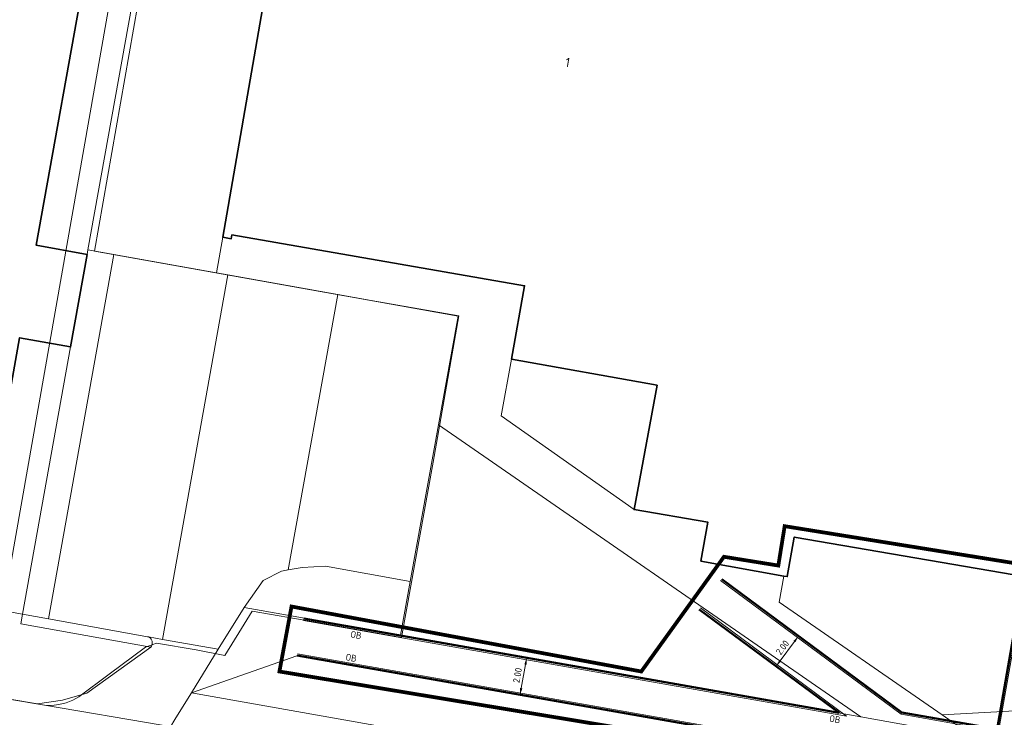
# Model space of a CAD drawing. Header units: metres. Extents: x 2514 to 227642, y 1683 to 852646.
# Tile 24 of 256: x 113561 to 113613, y 426348 to 426385. Entities that reach past the tile are written whole.
import ezdxf
from ezdxf.enums import TextEntityAlignment as Align
from ezdxf.lldxf.tags import DXFTag

# ---------------------------------------------------------------- set-up
doc = ezdxf.new("R2010")
doc.units = ezdxf.units.M
doc.linetypes.add('XX-CENTER', pattern=[8, 5, -1, 1, -1])
doc.layers.get('Defpoints').update_dxf_attribs({"color": 244, "lineweight": 35})
for name, color, linetype, lineweight in [('B-WE-GR-BEPLANTING_CULTUUR_HEESTERS-GV', 252, 'Continuous', 18), ('B-WE-GR-GROENVOORZIENING-GV', 252, 'Continuous', 18), ('B-WE-IE-TERREINAFSCHEIDING_KUNSTMATIG_HEKWERK-G', 252, 'IE-TERREINAFSCHEIDING-KUNSTMATIG', 18), ('B-WE-KG-GRENS_PERCEEL-GV', 252, 'KG-PERCEEL', 18), ('B-WE-OG-BEBOUWING-GV', 4, 'Continuous', 35), ('B-WE-OG-BEBOUWING_HUISNUMMER-T25-200', 7, 'Continuous', 25), ('B-WE-OG-TERREIN_CULTUURSCHEIDING-GV', 252, 'Continuous', 18), ('B-WE-VH-VERHARDING_OPEN-GV', 252, 'Continuous', 18), ('B-WE-VH-VERHARDING_TEGEL-GV', 252, 'Continuous', 18), ('N-WE-KG-WERKGRENS-G', 7, 'XX-CENTER', 35), ('N-WE-VH-KANTOPSLUITING-T18', 1, 'Continuous', 18), ('N-WE-VH-KANTOPSLUITING_ACHTERKANTBAND-G', 1, 'Continuous', 50), ('N-WE-VH-KANTOPSLUITING_OPSLUITBAND_100X200-G', 1, 'Continuous', 18), ('N-WE-VH-M', 7, 'Continuous', 18)]:
    doc.layers.add(name, color=color, linetype=linetype, lineweight=lineweight)
doc.styles.add('NLCS-ISO-M200-T18', font='NLCS-ISO.ttf', dxfattribs={"height": 0.36})
doc.styles.add('NLCS-ISO-M200-T25', font='NLCS-ISO.ttf', dxfattribs={"height": 0.5})
doc.styles.get("Standard").update_dxf_attribs({"font": 'romans'})
doc.linetypes.add('IE-TERREINAFSCHEIDING-KUNSTMATIG', pattern='A,4,[82,NLCS.SHX,S=0.75,R=90,X=0,Y=0],4,-2', length=10)
tags = doc.linetypes.add('KG-PERCEEL', pattern='A,5.5,-2,["P",Standard,S=1.8,R=0,X=-0.5,Y=-0.9],-2,5.5,-2,[5,NLCS.SHX,S=0.75,R=0,X=0,Y=0],-2', length=19).pattern_tags.tags
tags[6] = DXFTag(74, 10)
doc.dimstyles.new('NLCS-M200-T18-PIJL_L2_H1', dxfattribs={"dimscale": 0.2, "dimtxt": 2.5, "dimasz": 1.8, "dimexe": 2, "dimexo": 2, "dimgap": 0.7, "dimtad": 1, "dimzin": 0, "dimdsep": 46, "dimtxsty": 'NLCS-ISO-M200-T18', "dimcen": 0, "dimdle": 2, "dimclrd": 256, "dimclre": 256, "dimclrt": 1, "dimadec": 1, "dimazin": 0, "dimtfac": 1, "dimtdec": 3, "dimtofl": 0, "dimtmove": 0, "dimatfit": 3, "dimfxl": 2, "dimfxlon": 1, "dimtfillclr": 256, "dimtolj": 1, "dimtzin": 0, "dimlwd": -1, "dimlwe": -1, "dimarcsym": 0})

# ---------------------------------------------------------------- blocks, each defined once
blk = doc.blocks.new('*D556')
at = {"layer": 'Defpoints', "color": 0, "ltscale": 0.2, "transparency": 16777216}
for p in [(113589.849, 426350.854), (113587.119, 426349.304), (113589.502, 426348.884)]:
    blk.add_point(p, dxfattribs=at)
at = {"layer": 'N-WE-VH-M', "ltscale": 0.2, "transparency": 16777216}
for p, q in [((113587.86, 426351.204), (113587.072, 426351.343)), ((113587.404, 426350.919), (113587.182, 426349.658)), ((113587.513, 426349.234), (113586.725, 426349.373))]:
    blk.add_line(p, q, dxfattribs=at)
for points in [[(113587.345, 426350.929), (113587.463, 426350.908), (113587.466, 426351.273)], [(113587.123, 426349.669), (113587.241, 426349.648), (113587.119, 426349.304)]]:
    blk.add_solid(points, dxfattribs=at)
at = {"layer": 'N-WE-VH-M', "ltscale": 0.2, "transparency": 16777216, "insert": (113586.978, 426350.344), "char_height": 0.36, "attachment_point": 5, "rotation": 80.0136, "style": 'NLCS-ISO-M200-T18'}
blk.add_mtext('\\A1;2.00', dxfattribs=at)
blk = doc.blocks.new('*D557')
at = {"layer": 'Defpoints', "color": 0, "ltscale": 0.2, "transparency": 16777216}
for p in [(113601.55, 426352.707), (113601.917, 426352.435), (113600.36, 426351.1)]:
    blk.add_point(p, dxfattribs=at)
at = {"layer": 'N-WE-VH-M', "ltscale": 0.2, "transparency": 16777216}
for p, q in [((113600.942, 426351.117), (113601.703, 426352.146)), ((113601.872, 426352.469), (113602.239, 426352.197)), ((113600.682, 426350.862), (113601.049, 426350.59))]:
    blk.add_line(p, q, dxfattribs=at)
for points in [[(113601.655, 426352.182), (113601.751, 426352.11), (113601.917, 426352.435)], [(113600.893, 426351.153), (113600.99, 426351.082), (113600.727, 426350.828)]]:
    blk.add_solid(points, dxfattribs=at)
at = {"layer": 'N-WE-VH-M', "ltscale": 0.2, "transparency": 16777216, "insert": (113601.065, 426351.822), "char_height": 0.36, "attachment_point": 5, "rotation": 53.487, "style": 'NLCS-ISO-M200-T18'}
blk.add_mtext('\\A1;2.00', dxfattribs=at)

msp = doc.modelspace()

# ---------------------------------------------------------------- linework, layer by layer
at = {"layer": 'B-WE-GR-BEPLANTING_CULTUUR_HEESTERS-GV'}
for points in [[(113626.643, 426382.31), (113618.975, 426384.485), (113614, 426355.577), (113601.695, 426357.694), (113601.317, 426355.593), (113601.139, 426355.625), (113600.888, 426354.231), (113609.551, 426348.234), (113617.62, 426348.685)], [(113615.55, 426341.274), (113569.648, 426349.413), (113568.829, 426348.085), (113568.153, 426346.951), (113567.891, 426346.214), (113567.197, 426341.322), (113613.404, 426333.394)]]:
    msp.add_lwpolyline(points, close=True, dxfattribs=at)
at = {"layer": 'B-WE-GR-GROENVOORZIENING-GV'}
for points in [[(113566.851, 426388.04), (113564.144, 426388.526), (113561.401, 426373.22), (113564.107, 426372.734), (113564.151, 426372.978)], [(113565.532, 426372.731), (113564.151, 426372.978), (113564.107, 426372.734), (113563.225, 426367.813), (113560.675, 426353.589), (113562.056, 426353.342)], [(113563.225, 426367.813), (113560.518, 426368.298), (113559.438, 426362.274), (113558.749, 426362.398), (113557.279, 426354.198), (113560.675, 426353.589)], [(113581.28, 426355.333), (113576.778, 426356.147), (113575.532, 426356.084), (113574.797, 426355.952), (113574.446, 426355.889), (113573.462, 426355.384), (113572.447, 426353.953), (113580.766, 426352.474)]]:
    msp.add_lwpolyline(points, close=True, dxfattribs=at)
at = {"layer": 'B-WE-IE-TERREINAFSCHEIDING_KUNSTMATIG_HEKWERK-G', "ltscale": 0.2}
for points in [[(113580.766, 426352.474), (113581.28, 426355.333), (113583.82, 426369.452), (113564.151, 426372.978), (113564.107, 426372.734)], [(113567.491, 426351.839), (113560.583, 426353.078), (113560.675, 426353.589), (113563.225, 426367.813)]]:
    msp.add_lwpolyline(points, dxfattribs=at)
at = {"layer": 'B-WE-KG-GRENS_PERCEEL-GV', "ltscale": 0.2}
msp.add_lwpolyline([(113551.049, 426410.452), (113549.28, 426409.214), (113540.734, 426361.316), (113541.776, 426359.403), (113560.026, 426356.16), (113569.017, 426407.301)], close=True, dxfattribs=at)
for points in [[(113639.628, 426394.814), (113621.22, 426397.695), (113583.77, 426404.586), (113570.492, 426407.03), (113564.493, 426372.908), (113576.002, 426370.849), (113577.782, 426370.534), (113583.857, 426369.457), (113582.49, 426361.689)], [(113561.845, 426348.757), (113562.229, 426348.745), (113562.61, 426348.785), (113562.983, 426348.877), (113563.339, 426349.019), (113563.673, 426349.208), (113565.277, 426350.401), (113567.204, 426351.842), (113567.797, 426352.062), (113569.895, 426351.704), (113571.428, 426351.405), (113572.303, 426352.842), (113572.872, 426353.755), (113576.159, 426353.185), (113580.808, 426352.356), (113582.49, 426361.689)], [(113521.088, 426265.942), (113523.793, 426261.678), (113590.685, 426249.967), (113594.417, 426263.673), (113613.404, 426333.394), (113567.197, 426341.322), (113568.102, 426347.7), (113561.845, 426348.757), (113561.525, 426348.811), (113537.401, 426352.886)]]:
    msp.add_lwpolyline(points, dxfattribs=at)
at = {"layer": 'B-WE-OG-BEBOUWING-GV'}
msp.add_lwpolyline([(113566.112, 426399.502), (113549.696, 426402.399), (113547.094, 426387.884), (113545.809, 426380.719), (113543.03, 426365.216), (113549.054, 426364.136), (113549.369, 426364.079), (113553.306, 426363.374), (113553.621, 426363.317), (113554.822, 426363.102), (113555.137, 426363.045), (113558.749, 426362.398), (113559.438, 426362.274), (113560.518, 426368.298), (113563.225, 426367.813), (113564.107, 426372.734), (113561.401, 426373.22), (113564.144, 426388.526), (113566.851, 426388.04), (113567.734, 426392.962), (113565.027, 426393.447)], close=True, dxfattribs=at)
msp.add_lwpolyline([(113575.532, 426397.956), (113571.317, 426373.64), (113571.762, 426373.562), (113571.798, 426373.767), (113587.36, 426371.061), (113586.659, 426367.161), (113594.403, 426365.768), (113593.18, 426359.16), (113597.102, 426358.485), (113596.731, 426356.418), (113601.139, 426355.625), (113601.317, 426355.593), (113601.695, 426357.694), (113614, 426355.577)], dxfattribs=at)
at = {"layer": 'B-WE-OG-TERREIN_CULTUURSCHEIDING-GV'}
for points in [[(113573.563, 426404.888), (113569.984, 426405.502), (113567.734, 426392.962), (113566.851, 426388.04), (113564.151, 426372.978), (113565.532, 426372.731), (113570.99, 426371.752), (113571.317, 426373.64), (113575.532, 426397.956), (113576.141, 426401.468)], [(113594.403, 426365.768), (113586.659, 426367.161), (113586.116, 426364.139), (113593.18, 426359.16)], [(113605.224, 426348.128), (113582.779, 426363.667), (113581.28, 426355.333), (113580.766, 426352.474)], [(113616.336, 426344.159), (113575.261, 426351.385), (113569.648, 426349.413), (113615.55, 426341.274)], [(113616.913, 426346.051), (113617.62, 426348.685), (113609.551, 426348.234), (113611.252, 426347.057)]]:
    msp.add_lwpolyline(points, close=True, dxfattribs=at)
at = {"layer": 'B-WE-VH-VERHARDING_OPEN-GV'}
for points in [[(113570.99, 426371.752), (113565.532, 426372.731), (113562.056, 426353.342), (113567.232, 426352.414), (113567.319, 426352.398), (113567.373, 426352.384), (113568.117, 426352.255), (113571.593, 426371.644)], [(113577.423, 426370.599), (113571.593, 426371.644), (113568.117, 426352.255), (113571.074, 426351.726), (113572.447, 426353.953), (113573.462, 426355.384), (113574.446, 426355.889), (113574.797, 426355.952)], [(113583.82, 426369.452), (113577.423, 426370.599), (113574.797, 426355.952), (113575.532, 426356.084), (113576.778, 426356.147), (113581.28, 426355.333), (113582.779, 426363.667)]]:
    msp.add_lwpolyline(points, close=True, dxfattribs=at)
msp.add_lwpolyline([(113568.829, 426348.085), (113569.648, 426349.413), (113571.074, 426351.726), (113568.117, 426352.255), (113567.373, 426352.384), (113567.423, 426352.354), (113567.467, 426352.316), (113567.505, 426352.272), (113567.535, 426352.222), (113567.556, 426352.168), (113567.568, 426352.111), (113567.571, 426352.053), (113567.565, 426351.995), (113567.549, 426351.939), (113567.524, 426351.887), (113567.491, 426351.839), (113564.093, 426349.387), (113562.797, 426349.018), (113561.46, 426348.822), (113541.062, 426352.268), (113536.02, 426353.119), (113534.885, 426346.768)], dxfattribs=at)
at = {"layer": 'B-WE-VH-VERHARDING_TEGEL-GV'}
for points in [[(113587.36, 426371.061), (113571.798, 426373.767), (113571.762, 426373.562), (113571.317, 426373.64), (113570.99, 426371.752), (113571.593, 426371.644), (113577.423, 426370.599), (113583.82, 426369.452), (113582.779, 426363.667), (113605.224, 426348.128), (113611.252, 426347.057), (113609.551, 426348.234), (113600.888, 426354.231), (113601.139, 426355.625), (113596.731, 426356.418), (113597.102, 426358.485), (113593.18, 426359.16), (113586.116, 426364.139), (113586.659, 426367.161)], [(113580.766, 426352.474), (113572.447, 426353.953), (113571.074, 426351.726), (113569.648, 426349.413), (113575.261, 426351.385), (113616.336, 426344.159), (113616.913, 426346.051), (113611.252, 426347.057), (113605.224, 426348.128)]]:
    msp.add_lwpolyline(points, close=True, dxfattribs=at)
msp.add_lwpolyline([(113541.062, 426352.268), (113561.46, 426348.822), (113562.797, 426349.018), (113564.093, 426349.387), (113567.491, 426351.839), (113567.524, 426351.887), (113567.549, 426351.939), (113567.565, 426351.995), (113567.571, 426352.053), (113567.568, 426352.111), (113567.556, 426352.168), (113567.535, 426352.222), (113567.505, 426352.272), (113567.467, 426352.316), (113567.423, 426352.354), (113567.373, 426352.384), (113567.319, 426352.398), (113567.232, 426352.414), (113562.056, 426353.342), (113560.675, 426353.589), (113557.279, 426354.198)], dxfattribs=at)
at = {"layer": 'N-WE-KG-WERKGRENS-G', "ltscale": 0.5, "const_width": 0.2, "flags": 128}
msp.add_lwpolyline([(113539.652, 426425.541), (113533.034, 426426.579), (113512.978, 426310.885), (113509.106, 426305.095), (113507.039, 426292.73), (113504.728, 426279.396), (113497.949, 426267.392), (113491.721, 426263.905), (113496.136, 426256.365), (113502.435, 426260.053, -0.182232), (113509.838, 426261.318, -0.126544), (113516.642, 426258.09), (113523.828, 426262.829), (113521.668, 426266.104), (113525.98, 426265.334), (113539.291, 426339.571), (113541.863, 426353.106), (113543.716, 426365.72), (113550.178, 426401.905), (113551.547, 426409.78), (113574.553, 426405.734), (113573.157, 426397.506), (113607.198, 426391.573), (113606.914, 426389.946), (113619.162, 426387.845), (113613.609, 426356.275), (113601.182, 426358.276), (113600.845, 426356.182), (113597.954, 426356.648), (113593.562, 426350.547), (113574.97, 426354.003), (113574.327, 426350.546), (113615.634, 426343.691), (113593.57, 426263.699, 0.356973), (113596.583, 426256.89), (113595.271, 426248.698), (113599.487, 426248.023), (113601.054, 426254.868), (113602.72, 426255.869), (113636.901, 426249.843), (113711.239, 426237.251), (113711.078, 426236.35), (113716.526, 426235.533), (113716.685, 426236.595), (113718.512, 426236.321), (113734.103, 426277.353), (113735.865, 426278.617), (113776.182, 426271.575), (113774.564, 426262.996), (113804.256, 426258), (113798.274, 426223.759), (113796.469, 426212.743), (113816.717, 426209.189), (113821.532, 426236.979), (113822.449, 426236.82), (113823.388, 426242.034), (113822.132, 426242.26), (113830.108, 426272.94), (113832.685, 426287.571), (113850.983, 426284.543), (113878.799, 426279.99), (113865.198, 426203.132), (113884.246, 426200.097), (113884.458, 426196.374), (113883.446, 426190.397), (113921.214, 426183.978), (113921.482, 426185.328), (113923.778, 426184.872), (113926.223, 426198.093), (113928.449, 426210.745), (113964.907, 426204.42), (113960.406, 426178.602), (113963.561, 426178.134), (113967.734, 426203.401), (113997.515, 426198.193), (113998.702, 426198.006), (113998.957, 426199.616), (114022.375, 426195.633), (114018.261, 426170.621), (114024.177, 426169.647), (114029.085, 426200.395), (114026.448, 426200.718), (114031.499, 426230.088), (114054.44, 426226.248), (114057.477, 426225.696), (114056.841, 426222.197), (114059.961, 426221.626), (114065.65, 426244.354), (114035.59, 426249.218), (114041.184, 426283.399), (114056.073, 426280.709), (114056.721, 426283.698), (114042.185, 426286.164), (114046.915, 426313.16), (114065.34, 426310.078), (114066.402, 426316.804), (114058.916, 426317.879), (114056.3, 426327.344), (114067.79, 426392.772), (114039.145, 426397.909), (113967.805, 426410.127), (113958.58, 426362.909), (114027.859, 426351.392), (114036.556, 426349.826), (114034.317, 426336.794), (114032.043, 426337.194), (114031.497, 426333.947), (114035.343, 426333.283), (114031.409, 426310.162), (113989.982, 426317.452), (113994.21, 426340.55), (114008.87, 426338.023), (114009.525, 426341.433), (113875.208, 426365.513)], format="xyb", dxfattribs=at)
at = {"layer": 'N-WE-VH-KANTOPSLUITING_ACHTERKANTBAND-G', "ltscale": 0.2}
for points in [[(113597.834, 426355.458), (113607.407, 426348.371)], [(113613.902, 426355.594), (113612.473, 426347.479), (113607.407, 426348.371)], [(113596.644, 426353.851), (113604.077, 426348.348)], [(113604.077, 426348.348), (113575.62, 426353.359)]]:
    msp.add_lwpolyline(points, dxfattribs=at)
msp.add_lwpolyline([(113596.28, 426249.992), (113597.578, 426257.397, -0.243222), (113595.436, 426267.365), (113616.317, 426344.162), (113575.274, 426351.389)], format="xyb", dxfattribs=at)
at = {"layer": 'N-WE-VH-KANTOPSLUITING_OPSLUITBAND_100X200-G', "ltscale": 0.2}
for points in [[(113597.775, 426355.378), (113607.367, 426348.277)], [(113614, 426355.577), (113612.554, 426347.363), (113607.367, 426348.277)], [(113596.704, 426353.931), (113604.477, 426348.176)], [(113604.477, 426348.176), (113575.603, 426353.261)]]:
    msp.add_lwpolyline(points, dxfattribs=at)
msp.add_lwpolyline([(113596.378, 426249.975), (113597.685, 426257.425, -0.244328), (113595.532, 426267.339), (113616.442, 426344.242), (113575.291, 426351.488)], format="xyb", dxfattribs=at)

# ---------------------------------------------------------------- texts
at = {"layer": 'B-WE-OG-BEBOUWING_HUISNUMMER-T25-200', "style": 'NLCS-ISO-M200-T25'}
msp.add_text('1', height=0.5, rotation=350, dxfattribs=at).set_placement((113589.646, 426382.943), align=Align.MIDDLE)
at = {"layer": 'N-WE-VH-KANTOPSLUITING-T18', "style": 'NLCS-ISO-M200-T18'}
for p in [(113578.078, 426352.365), (113577.82, 426351.15), (113603.529, 426347.883)]:
    msp.add_text('OB', height=0.36, rotation=350.05, dxfattribs=at).set_placement(p)

# ---------------------------------------------------------------- dimensions: what is measured, and where the dimension line sits
at = {"layer": 'N-WE-VH-M', "ltscale": 0.2}
for p1, p2, distance, picture, middle in [((113600.36, 426351.1), (113601.55, 426352.707), -0.457, '*D557', (113601.065, 426351.822)), ((113589.849, 426350.854), (113589.502, 426348.884), -2.419, '*D556', (113586.978, 426350.344))]:
    dim = msp.add_aligned_dim(p1=p1, p2=p2, distance=distance, dimstyle='NLCS-M200-T18-PIJL_L2_H1', override={"dimclrt": 256}, dxfattribs=at)
    dim.commit()
    dim.dimension.update_dxf_attribs({"geometry": picture, "text_midpoint": middle})

doc.saveas('drawing.dxf')
